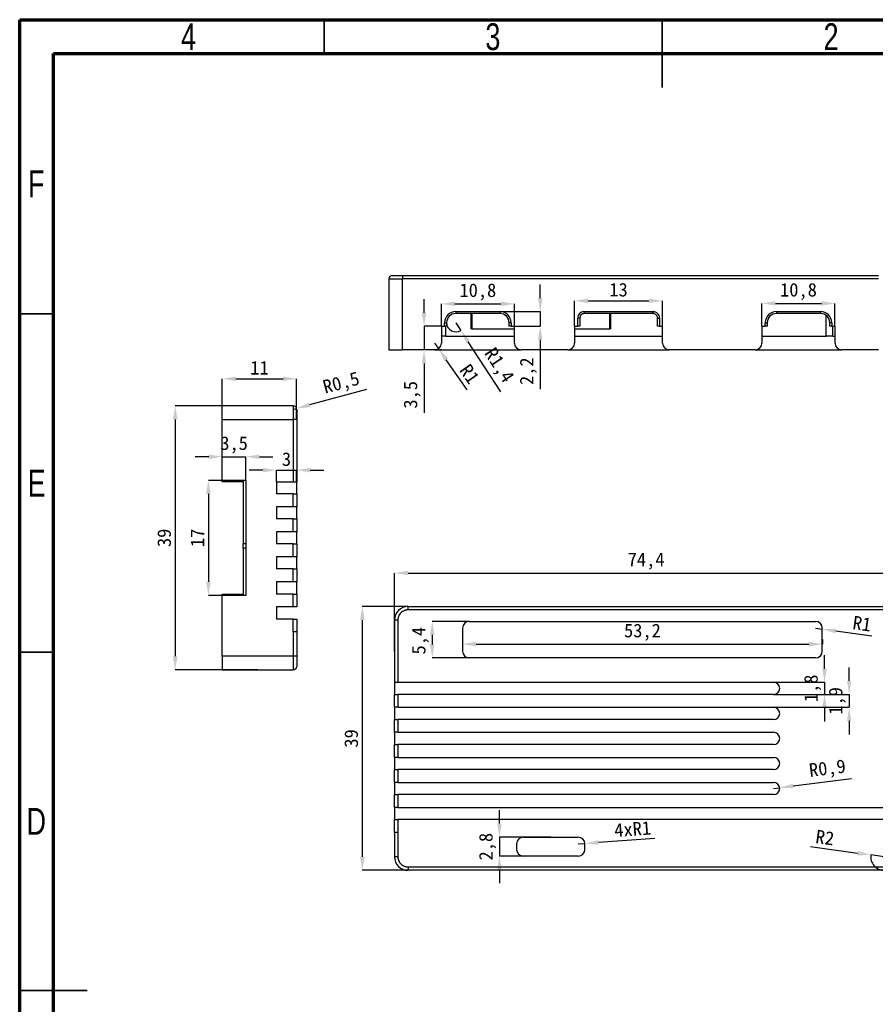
# Model space of a CAD drawing. Header units: millimetres. Extents: x 1585 to 1775, y 2202 to 2489.
# Tile 3 of 4: x 1585 to 1712, y 2344 to 2489. Entities that reach past the tile are written whole.
import ezdxf

# ---------------------------------------------------------------- set-up
doc = ezdxf.new("R2010")
doc.units = ezdxf.units.MM
doc.styles.add('SLDTEXTSTYLE1', font='TXT', dxfattribs={"width": 0.75})
doc.styles.add('黑体高度2mm', font='simhei.ttf', dxfattribs={"height": 2})
doc.dimstyles.new('红色高度2mm', dxfattribs={"dimtxt": 2, "dimasz": 2, "dimexe": 0, "dimexo": 0, "dimtad": 1, "dimdec": 1, "dimtxsty": '黑体高度2mm', "dimcen": 2.5, "dimclrd": 256, "dimclre": 256, "dimclrt": 256, "dimadec": 0, "dimazin": 0, "dimtfac": 1, "dimtdec": 1, "dimtmove": 0, "dimatfit": 3, "dimfxl": 1, "dimarcsym": 0})

# ---------------------------------------------------------------- blocks, each defined once
blk = doc.blocks.new('*D15')
at = {"lineweight": -2, "transparency": 16777216}
for p, q in [((1640.91, 2395.83), (1640.91, 2407.38)), ((1642.91, 2407.38), (1713.31, 2407.38)), ((1715.31, 2395.83), (1715.31, 2407.38))]:
    blk.add_line(p, q, dxfattribs=at)
at = {"transparency": 16777216}
for points in [[(1642.91, 2407.71), (1642.91, 2407.05), (1640.91, 2407.38)], [(1713.31, 2407.71), (1713.31, 2407.05), (1715.31, 2407.38)]]:
    blk.add_solid(points, dxfattribs=at)
at = {"layer": 'Defpoints', "color": 0, "transparency": 16777216}
for p in [(1715.31, 2407.38), (1640.91, 2395.83), (1715.31, 2395.83)]:
    blk.add_point(p, dxfattribs=at)
at = {"transparency": 16777216, "insert": (1678.11, 2409.13), "char_height": 2, "attachment_point": 5, "style": '黑体高度2mm'}
blk.add_mtext('74,4', dxfattribs=at)
blk = doc.blocks.new('*D16')
at = {"lineweight": -2, "transparency": 16777216}
for p, q in [((1642.91, 2402.43), (1636.14, 2402.43)), ((1636.14, 2400.43), (1636.14, 2365.43)), ((1642.91, 2363.43), (1636.14, 2363.43))]:
    blk.add_line(p, q, dxfattribs=at)
at = {"transparency": 16777216}
for points in [[(1635.81, 2400.43), (1636.48, 2400.43), (1636.14, 2402.43)], [(1635.81, 2365.43), (1636.48, 2365.43), (1636.14, 2363.43)]]:
    blk.add_solid(points, dxfattribs=at)
at = {"layer": 'Defpoints', "color": 0, "transparency": 16777216}
for p in [(1642.91, 2402.43), (1636.14, 2363.43), (1642.91, 2363.43)]:
    blk.add_point(p, dxfattribs=at)
at = {"transparency": 16777216, "insert": (1634.52, 2382.93), "char_height": 2, "attachment_point": 5, "rotation": 90, "style": '黑体高度2mm'}
blk.add_mtext('39', dxfattribs=at)
blk = doc.blocks.new('*D17')
at = {"lineweight": -2, "transparency": 16777216}
for p, q in [((1651.96, 2400.23), (1646.49, 2400.23)), ((1646.49, 2398.23), (1646.49, 2396.83)), ((1651.96, 2394.83), (1646.49, 2394.83))]:
    blk.add_line(p, q, dxfattribs=at)
at = {"transparency": 16777216}
for points in [[(1646.16, 2398.23), (1646.82, 2398.23), (1646.49, 2400.23)], [(1646.16, 2396.83), (1646.82, 2396.83), (1646.49, 2394.83)]]:
    blk.add_solid(points, dxfattribs=at)
at = {"layer": 'Defpoints', "color": 0, "transparency": 16777216}
for p in [(1651.96, 2400.23), (1646.49, 2394.83), (1651.96, 2394.83)]:
    blk.add_point(p, dxfattribs=at)
at = {"transparency": 16777216, "insert": (1644.74, 2397.38), "char_height": 2, "attachment_point": 5, "rotation": 90, "style": '黑体高度2mm'}
blk.add_mtext('5,4', dxfattribs=at)
blk = doc.blocks.new('*D18')
at = {"lineweight": -2, "transparency": 16777216}
for p, q in [((1650.96, 2397.53), (1650.96, 2396.87)), ((1704.16, 2397.53), (1704.16, 2396.87)), ((1652.96, 2396.87), (1702.16, 2396.87))]:
    blk.add_line(p, q, dxfattribs=at)
at = {"transparency": 16777216}
for points in [[(1652.96, 2397.21), (1652.96, 2396.54), (1650.96, 2396.87)], [(1702.16, 2397.21), (1702.16, 2396.54), (1704.16, 2396.87)]]:
    blk.add_solid(points, dxfattribs=at)
at = {"layer": 'Defpoints', "color": 0, "transparency": 16777216}
for p in [(1650.96, 2397.53), (1704.16, 2397.53), (1704.16, 2396.87)]:
    blk.add_point(p, dxfattribs=at)
at = {"transparency": 16777216, "insert": (1677.56, 2398.62), "char_height": 2, "attachment_point": 5, "style": '黑体高度2mm'}
blk.add_mtext('53,2', dxfattribs=at)
blk = doc.blocks.new('*D19')
at = {"lineweight": -2, "transparency": 16777216}
for p, q in [((1656.42, 2370.33), (1656.42, 2372.33)), ((1664.01, 2368.33), (1656.42, 2368.33)), ((1656.42, 2368.33), (1656.42, 2365.53)), ((1664.01, 2365.53), (1656.42, 2365.53)), ((1656.42, 2363.53), (1656.42, 2361.53))]:
    blk.add_line(p, q, dxfattribs=at)
at = {"transparency": 16777216}
for points in [[(1656.09, 2370.33), (1656.75, 2370.33), (1656.42, 2368.33)], [(1656.09, 2363.53), (1656.75, 2363.53), (1656.42, 2365.53)]]:
    blk.add_solid(points, dxfattribs=at)
at = {"layer": 'Defpoints', "color": 0, "transparency": 16777216}
for p in [(1664.01, 2368.33), (1656.42, 2365.53), (1664.01, 2365.53)]:
    blk.add_point(p, dxfattribs=at)
at = {"transparency": 16777216, "insert": (1654.67, 2366.93), "char_height": 2, "attachment_point": 5, "rotation": 90, "style": '黑体高度2mm'}
blk.add_mtext('2,8', dxfattribs=at)
blk = doc.blocks.new('*D20')
at = {"lineweight": -2, "transparency": 16777216}
for p, q in [((1704.48, 2393.23), (1704.48, 2395.23)), ((1696.96, 2391.23), (1704.48, 2391.23)), ((1704.48, 2391.23), (1704.48, 2389.43)), ((1696.96, 2389.43), (1704.48, 2389.43)), ((1704.48, 2387.43), (1704.48, 2385.43))]:
    blk.add_line(p, q, dxfattribs=at)
at = {"transparency": 16777216}
for points in [[(1704.15, 2393.23), (1704.82, 2393.23), (1704.48, 2391.23)], [(1704.15, 2387.43), (1704.82, 2387.43), (1704.48, 2389.43)]]:
    blk.add_solid(points, dxfattribs=at)
at = {"layer": 'Defpoints', "color": 0, "transparency": 16777216}
for p in [(1696.96, 2391.23), (1696.96, 2389.43), (1704.48, 2389.43)]:
    blk.add_point(p, dxfattribs=at)
at = {"transparency": 16777216, "insert": (1702.73, 2390.33), "char_height": 2, "attachment_point": 5, "rotation": 90, "style": '黑体高度2mm'}
blk.add_mtext('1,8', dxfattribs=at)
blk = doc.blocks.new('*D21')
at = {"lineweight": -2, "transparency": 16777216}
for p, q in [((1708.13, 2391.43), (1708.13, 2393.43)), ((1696.96, 2389.43), (1708.13, 2389.43)), ((1708.13, 2389.43), (1708.13, 2387.53)), ((1696.96, 2387.53), (1708.13, 2387.53)), ((1708.13, 2385.53), (1708.13, 2383.53))]:
    blk.add_line(p, q, dxfattribs=at)
at = {"transparency": 16777216}
for points in [[(1707.8, 2391.43), (1708.46, 2391.43), (1708.13, 2389.43)], [(1707.8, 2385.53), (1708.46, 2385.53), (1708.13, 2387.53)]]:
    blk.add_solid(points, dxfattribs=at)
at = {"layer": 'Defpoints', "color": 0, "transparency": 16777216}
for p in [(1696.96, 2389.43), (1696.96, 2387.53), (1708.13, 2387.53)]:
    blk.add_point(p, dxfattribs=at)
at = {"transparency": 16777216, "insert": (1706.38, 2388.48), "char_height": 2, "attachment_point": 5, "rotation": 90, "style": '黑体高度2mm'}
blk.add_mtext('1,9', dxfattribs=at)
blk = doc.blocks.new('*D22')
at = {"lineweight": -2, "transparency": 16777216}
for p, q in [((1668.06, 2367.33), (1669.05, 2367.4)), ((1679.41, 2368.15), (1671.05, 2367.55))]:
    blk.add_line(p, q, dxfattribs=at)
at = {"transparency": 16777216}
blk.add_solid([(1671.02, 2367.88), (1671.07, 2367.21), (1669.05, 2367.4)], dxfattribs=at)
at = {"layer": 'Defpoints', "color": 0, "transparency": 16777216}
for p in [(1668.06, 2367.33), (1669.05, 2367.4)]:
    blk.add_point(p, dxfattribs=at)
at = {"transparency": 16777216, "insert": (1676.11, 2369.54), "char_height": 2, "attachment_point": 5, "rotation": 4.1435, "style": '黑体高度2mm'}
blk.add_mtext('4xR1', dxfattribs=at)
blk = doc.blocks.new('*D23')
at = {"lineweight": -2, "transparency": 16777216}
for p, q in [((1696.96, 2375.53), (1697.85, 2375.64)), ((1708.48, 2376.98), (1699.83, 2375.89))]:
    blk.add_line(p, q, dxfattribs=at)
at = {"transparency": 16777216}
blk.add_solid([(1699.79, 2376.22), (1699.88, 2375.56), (1697.85, 2375.64)], dxfattribs=at)
at = {"layer": 'Defpoints', "color": 0, "transparency": 16777216}
for p in [(1697.85, 2375.64), (1696.96, 2375.53)]:
    blk.add_point(p, dxfattribs=at)
at = {"transparency": 16777216, "insert": (1704.93, 2378.3), "char_height": 2, "attachment_point": 5, "rotation": 7.162, "style": '黑体高度2mm'}
blk.add_mtext('R0,9', dxfattribs=at)
blk = doc.blocks.new('*D24')
at = {"lineweight": -2, "transparency": 16777216}
for p, q in [((1702.43, 2366.93), (1709.34, 2365.98)), ((1713.31, 2365.43), (1711.33, 2365.7))]:
    blk.add_line(p, q, dxfattribs=at)
blk.add_arc((1713.31, 2365.43), 2, 172.1447, 270, dxfattribs=at)
at = {"transparency": 16777216}
blk.add_solid([(1709.39, 2366.31), (1709.3, 2365.65), (1711.33, 2365.7)], dxfattribs=at)
at = {"layer": 'Defpoints', "color": 0, "transparency": 16777216}
for p in [(1711.33, 2365.7), (1713.31, 2365.43)]:
    blk.add_point(p, dxfattribs=at)
at = {"transparency": 16777216, "insert": (1704.55, 2368.28), "char_height": 2, "attachment_point": 5, "rotation": 352.1447, "style": '黑体高度2mm'}
blk.add_mtext('R2', dxfattribs=at)
blk = doc.blocks.new('*D25')
at = {"lineweight": -2, "transparency": 16777216}
for p, q in [((1620.69, 2432.08), (1608.49, 2432.08)), ((1608.49, 2430.08), (1608.49, 2395.08)), ((1620.69, 2393.08), (1608.49, 2393.08))]:
    blk.add_line(p, q, dxfattribs=at)
at = {"transparency": 16777216}
for points in [[(1608.15, 2430.08), (1608.82, 2430.08), (1608.49, 2432.08)], [(1608.15, 2395.08), (1608.82, 2395.08), (1608.49, 2393.08)]]:
    blk.add_solid(points, dxfattribs=at)
at = {"layer": 'Defpoints', "color": 0, "transparency": 16777216}
for p in [(1620.69, 2432.08), (1608.49, 2393.08), (1620.69, 2393.08)]:
    blk.add_point(p, dxfattribs=at)
at = {"transparency": 16777216, "insert": (1606.86, 2412.58), "char_height": 2, "attachment_point": 5, "rotation": 90, "style": '黑体高度2mm'}
blk.add_mtext('39', dxfattribs=at)
blk = doc.blocks.new('*D26')
at = {"lineweight": -2, "transparency": 16777216}
for p, q in [((1615.44, 2430.08), (1615.44, 2436.1)), ((1617.44, 2436.1), (1624.44, 2436.1)), ((1626.44, 2430.14), (1626.44, 2436.1))]:
    blk.add_line(p, q, dxfattribs=at)
at = {"transparency": 16777216}
for points in [[(1617.44, 2436.43), (1617.44, 2435.77), (1615.44, 2436.1)], [(1624.44, 2436.43), (1624.44, 2435.77), (1626.44, 2436.1)]]:
    blk.add_solid(points, dxfattribs=at)
at = {"layer": 'Defpoints', "color": 0, "transparency": 16777216}
for p in [(1626.44, 2436.1), (1615.44, 2430.08), (1626.44, 2430.14)]:
    blk.add_point(p, dxfattribs=at)
at = {"transparency": 16777216, "insert": (1620.94, 2437.73), "char_height": 2, "attachment_point": 5, "style": '黑体高度2mm'}
blk.add_mtext('11', dxfattribs=at)
blk = doc.blocks.new('*D27')
at = {"lineweight": -2, "transparency": 16777216}
for p, q in [((1621.44, 2422.59), (1619.44, 2422.59)), ((1623.44, 2420.88), (1623.44, 2422.59)), ((1623.44, 2422.59), (1626.44, 2422.59)), ((1626.44, 2420.88), (1626.44, 2422.59)), ((1628.44, 2422.59), (1630.44, 2422.59))]:
    blk.add_line(p, q, dxfattribs=at)
at = {"transparency": 16777216}
for points in [[(1621.44, 2422.92), (1621.44, 2422.25), (1623.44, 2422.59)], [(1628.44, 2422.92), (1628.44, 2422.25), (1626.44, 2422.59)]]:
    blk.add_solid(points, dxfattribs=at)
at = {"layer": 'Defpoints', "color": 0, "transparency": 16777216}
for p in [(1626.44, 2422.59), (1623.44, 2420.88), (1626.44, 2420.88)]:
    blk.add_point(p, dxfattribs=at)
at = {"transparency": 16777216, "insert": (1624.94, 2424.21), "char_height": 2, "attachment_point": 5, "style": '黑体高度2mm'}
blk.add_mtext('3', dxfattribs=at)
blk = doc.blocks.new('*D28')
at = {"lineweight": -2, "transparency": 16777216}
for p, q in [((1615.44, 2421.08), (1613.39, 2421.08)), ((1613.39, 2419.08), (1613.39, 2406.08)), ((1615.44, 2404.08), (1613.39, 2404.08))]:
    blk.add_line(p, q, dxfattribs=at)
at = {"transparency": 16777216}
for points in [[(1613.06, 2419.08), (1613.73, 2419.08), (1613.39, 2421.08)], [(1613.06, 2406.08), (1613.73, 2406.08), (1613.39, 2404.08)]]:
    blk.add_solid(points, dxfattribs=at)
at = {"layer": 'Defpoints', "color": 0, "transparency": 16777216}
for p in [(1615.44, 2421.08), (1613.39, 2404.08), (1615.44, 2404.08)]:
    blk.add_point(p, dxfattribs=at)
at = {"transparency": 16777216, "insert": (1611.77, 2412.58), "char_height": 2, "attachment_point": 5, "rotation": 90, "style": '黑体高度2mm'}
blk.add_mtext('17', dxfattribs=at)
blk = doc.blocks.new('*D29')
at = {"lineweight": -2, "transparency": 16777216}
for p, q in [((1613.44, 2424.58), (1611.44, 2424.58)), ((1615.44, 2421.08), (1615.44, 2424.58)), ((1615.44, 2424.58), (1618.94, 2424.58)), ((1618.94, 2421.08), (1618.94, 2424.58)), ((1620.94, 2424.58), (1622.94, 2424.58))]:
    blk.add_line(p, q, dxfattribs=at)
at = {"transparency": 16777216}
for points in [[(1613.44, 2424.91), (1613.44, 2424.24), (1615.44, 2424.58)], [(1620.94, 2424.91), (1620.94, 2424.24), (1618.94, 2424.58)]]:
    blk.add_solid(points, dxfattribs=at)
at = {"layer": 'Defpoints', "color": 0, "transparency": 16777216}
for p in [(1618.94, 2424.58), (1615.44, 2421.08), (1618.94, 2421.08)]:
    blk.add_point(p, dxfattribs=at)
at = {"transparency": 16777216, "insert": (1617.19, 2426.32), "char_height": 2, "attachment_point": 5, "style": '黑体高度2mm'}
blk.add_mtext('3,5', dxfattribs=at)
blk = doc.blocks.new('*D30')
at = {"lineweight": -2, "transparency": 16777216}
for p, q in [((1636.78, 2434.49), (1628.36, 2432.23)), ((1625.94, 2431.58), (1626.43, 2431.71))]:
    blk.add_line(p, q, dxfattribs=at)
at = {"transparency": 16777216}
blk.add_solid([(1628.27, 2432.55), (1628.44, 2431.9), (1626.43, 2431.71)], dxfattribs=at)
at = {"layer": 'Defpoints', "color": 0, "transparency": 16777216}
for p in [(1625.94, 2431.58), (1626.43, 2431.71)]:
    blk.add_point(p, dxfattribs=at)
at = {"transparency": 16777216, "insert": (1633.08, 2435.31), "char_height": 2, "attachment_point": 5, "rotation": 15.0235, "style": '黑体高度2mm'}
blk.add_mtext('R0,5', dxfattribs=at)
blk = doc.blocks.new('*D31')
at = {"lineweight": -2, "transparency": 16777216}
for p, q in [((1703.16, 2399.23), (1704.15, 2399.09)), ((1711.49, 2398.05), (1706.13, 2398.81))]:
    blk.add_line(p, q, dxfattribs=at)
blk.add_arc((1703.16, 2399.23), 1, 351.9228, 0, dxfattribs=at)
at = {"transparency": 16777216}
blk.add_solid([(1706.17, 2399.14), (1706.08, 2398.48), (1704.15, 2399.09)], dxfattribs=at)
at = {"layer": 'Defpoints', "color": 0, "transparency": 16777216}
for p in [(1703.16, 2399.23), (1704.15, 2399.09)]:
    blk.add_point(p, dxfattribs=at)
at = {"transparency": 16777216, "insert": (1710.03, 2399.9), "char_height": 2, "attachment_point": 5, "rotation": 351.9228, "style": '黑体高度2mm'}
blk.add_mtext('R1', dxfattribs=at)
blk = doc.blocks.new('*D39')
at = {"lineweight": -2, "transparency": 16777216}
for p, q in [((1645.27, 2445.87), (1645.27, 2447.87)), ((1647.83, 2443.87), (1645.27, 2443.87)), ((1645.27, 2443.87), (1645.27, 2440.37)), ((1647.83, 2440.37), (1645.27, 2440.37)), ((1645.27, 2438.37), (1645.27, 2431.08))]:
    blk.add_line(p, q, dxfattribs=at)
at = {"transparency": 16777216}
for points in [[(1644.94, 2445.87), (1645.6, 2445.87), (1645.27, 2443.87)], [(1644.94, 2438.37), (1645.6, 2438.37), (1645.27, 2440.37)]]:
    blk.add_solid(points, dxfattribs=at)
at = {"layer": 'Defpoints', "color": 0, "transparency": 16777216}
for p in [(1647.83, 2443.87), (1645.27, 2440.37), (1647.83, 2440.37)]:
    blk.add_point(p, dxfattribs=at)
at = {"transparency": 16777216, "insert": (1643.52, 2433.73), "char_height": 2, "attachment_point": 5, "rotation": 90, "style": '黑体高度2mm'}
blk.add_mtext('3,5', dxfattribs=at)
blk = doc.blocks.new('*D40')
at = {"lineweight": -2, "transparency": 16777216}
for p, q in [((1647.83, 2443.87), (1647.83, 2447.17)), ((1649.83, 2447.17), (1656.63, 2447.17)), ((1658.63, 2443.87), (1658.63, 2447.17))]:
    blk.add_line(p, q, dxfattribs=at)
at = {"transparency": 16777216}
for points in [[(1649.83, 2447.51), (1649.83, 2446.84), (1647.83, 2447.17)], [(1656.63, 2447.51), (1656.63, 2446.84), (1658.63, 2447.17)]]:
    blk.add_solid(points, dxfattribs=at)
at = {"layer": 'Defpoints', "color": 0, "transparency": 16777216}
for p in [(1658.63, 2447.17), (1647.83, 2443.87), (1658.63, 2443.87)]:
    blk.add_point(p, dxfattribs=at)
at = {"transparency": 16777216, "insert": (1653.23, 2448.93), "char_height": 2, "attachment_point": 5, "style": '黑体高度2mm'}
blk.add_mtext('10,8', dxfattribs=at)
blk = doc.blocks.new('*D41')
at = {"lineweight": -2, "transparency": 16777216}
for p, q in [((1667.53, 2443.87), (1667.53, 2447.62)), ((1669.53, 2447.62), (1678.53, 2447.62)), ((1680.53, 2443.87), (1680.53, 2447.62))]:
    blk.add_line(p, q, dxfattribs=at)
at = {"transparency": 16777216}
for points in [[(1669.53, 2447.96), (1669.53, 2447.29), (1667.53, 2447.62)], [(1678.53, 2447.96), (1678.53, 2447.29), (1680.53, 2447.62)]]:
    blk.add_solid(points, dxfattribs=at)
at = {"layer": 'Defpoints', "color": 0, "transparency": 16777216}
for p in [(1680.53, 2447.62), (1667.53, 2443.87), (1680.53, 2443.87)]:
    blk.add_point(p, dxfattribs=at)
at = {"transparency": 16777216, "insert": (1674.03, 2449.25), "char_height": 2, "attachment_point": 5, "style": '黑体高度2mm'}
blk.add_mtext('13', dxfattribs=at)
blk = doc.blocks.new('*D42')
at = {"lineweight": -2, "transparency": 16777216}
for p, q in [((1695.23, 2443.87), (1695.23, 2447.24)), ((1697.23, 2447.24), (1704.03, 2447.24)), ((1706.03, 2443.87), (1706.03, 2447.24))]:
    blk.add_line(p, q, dxfattribs=at)
at = {"transparency": 16777216}
for points in [[(1697.23, 2447.58), (1697.23, 2446.91), (1695.23, 2447.24)], [(1704.03, 2447.58), (1704.03, 2446.91), (1706.03, 2447.24)]]:
    blk.add_solid(points, dxfattribs=at)
at = {"layer": 'Defpoints', "color": 0, "transparency": 16777216}
for p in [(1706.03, 2447.24), (1695.23, 2443.87), (1706.03, 2443.87)]:
    blk.add_point(p, dxfattribs=at)
at = {"transparency": 16777216, "insert": (1700.63, 2449), "char_height": 2, "attachment_point": 5, "style": '黑体高度2mm'}
blk.add_mtext('10,8', dxfattribs=at)
blk = doc.blocks.new('*D43')
at = {"lineweight": -2, "transparency": 16777216}
for p, q in [((1649.96, 2444.38), (1650.7, 2443.25)), ((1656.62, 2434.19), (1651.8, 2441.58))]:
    blk.add_line(p, q, dxfattribs=at)
blk.add_arc((1649.96, 2444.38), 1.35, 180, 303.1416, dxfattribs=at)
at = {"transparency": 16777216}
blk.add_solid([(1652.07, 2441.76), (1651.52, 2441.4), (1650.7, 2443.25)], dxfattribs=at)
at = {"layer": 'Defpoints', "color": 0, "transparency": 16777216}
for p in [(1649.96, 2444.38), (1650.7, 2443.25)]:
    blk.add_point(p, dxfattribs=at)
at = {"transparency": 16777216, "insert": (1656.22, 2438), "char_height": 2, "attachment_point": 5, "rotation": 303.1416, "style": '黑体高度2mm'}
blk.add_mtext('R1,4', dxfattribs=at)
blk = doc.blocks.new('*D44')
at = {"lineweight": -2, "transparency": 16777216}
for p, q in [((1646.83, 2441.37), (1647.41, 2440.56)), ((1651.66, 2434.48), (1648.56, 2438.92))]:
    blk.add_line(p, q, dxfattribs=at)
at = {"transparency": 16777216}
blk.add_solid([(1648.83, 2439.11), (1648.28, 2438.73), (1647.41, 2440.56)], dxfattribs=at)
at = {"layer": 'Defpoints', "color": 0, "transparency": 16777216}
for p in [(1646.83, 2441.37), (1647.41, 2440.56)]:
    blk.add_point(p, dxfattribs=at)
at = {"transparency": 16777216, "insert": (1652.01, 2436.81), "char_height": 2, "attachment_point": 5, "rotation": 305.0222, "style": '黑体高度2mm'}
blk.add_mtext('R1', dxfattribs=at)
blk = doc.blocks.new('*D45')
at = {"lineweight": -2, "transparency": 16777216}
for p, q in [((1662.45, 2448.03), (1662.45, 2450.03)), ((1653.23, 2446.03), (1662.45, 2446.03)), ((1662.45, 2446.03), (1662.45, 2443.87)), ((1658.63, 2443.87), (1662.45, 2443.87)), ((1662.45, 2441.87), (1662.45, 2434.57))]:
    blk.add_line(p, q, dxfattribs=at)
at = {"transparency": 16777216}
for points in [[(1662.11, 2448.03), (1662.78, 2448.03), (1662.45, 2446.03)], [(1662.11, 2441.87), (1662.78, 2441.87), (1662.45, 2443.87)]]:
    blk.add_solid(points, dxfattribs=at)
at = {"layer": 'Defpoints', "color": 0, "transparency": 16777216}
for p in [(1653.23, 2446.03), (1658.63, 2443.87), (1662.45, 2443.87)]:
    blk.add_point(p, dxfattribs=at)
at = {"transparency": 16777216, "insert": (1660.7, 2437.22), "char_height": 2, "attachment_point": 5, "rotation": 90, "style": '黑体高度2mm'}
blk.add_mtext('2,2', dxfattribs=at)

msp = doc.modelspace()

# ---------------------------------------------------------------- linework, layer by layer
at = {"color": 0, "linetype": 'Continuous', "lineweight": 70}
for p, q in [((1585.4933, 2202.1828), (1585.4933, 2489.1828)), ((1585.4933, 2489.1828), (1775.4933, 2489.1828)), ((1590.4933, 2207.1828), (1590.4933, 2484.1828)), ((1590.4933, 2484.1828), (1770.4933, 2484.1828))]:
    msp.add_line(p, q, dxfattribs=at)
at = {"color": 0, "linetype": 'Continuous', "lineweight": 35}
for p, q in [((1630.4933, 2484.1828), (1630.4933, 2489.1828)), ((1680.4933, 2489.1828), (1680.4933, 2479.1828)), ((1680.4933, 2484.1828), (1680.4933, 2489.1828)), ((1590.4933, 2445.6828), (1585.4933, 2445.6828)), ((1590.4933, 2395.6828), (1585.4933, 2395.6828)), ((1585.4933, 2345.6828), (1595.4933, 2345.6828)), ((1590.4933, 2345.6828), (1585.4933, 2345.6828))]:
    msp.add_line(p, q, dxfattribs=at)
at = {"color": 0, "linetype": 'Continuous', "lineweight": 25}
for p, q in [((1642.0836, 2451.3748), (1642.0836, 2450.8748)), ((1642.0836, 2451.3748), (1712.4836, 2451.3748)), ((1640.0836, 2450.8748), (1642.0836, 2450.8748)), ((1640.0836, 2450.8748), (1640.0836, 2440.3748)), ((1642.0836, 2440.3748), (1642.0836, 2450.8748)), ((1712.4836, 2450.8748), (1642.0836, 2450.8748)), ((1649.9636, 2446.0348), (1656.5036, 2446.0348)), ((1649.9636, 2446.0348), (1649.9636, 2445.7348)), ((1656.5036, 2445.7348), (1649.9636, 2445.7348)), ((1652.1692, 2445.7348), (1652.1692, 2443.4748)), ((1652.3156, 2445.7348), (1652.3156, 2443.4748)), ((1656.5036, 2446.0348), (1656.5036, 2445.7348)), ((1668.9213, 2446.0292), (1668.9272, 2446.0292)), ((1668.9213, 2446.0292), (1668.9236, 2445.7292)), ((1668.9283, 2445.7292), (1668.9236, 2445.7292)), ((1668.9272, 2446.0292), (1679.1388, 2446.0292)), ((1668.9272, 2446.0292), (1668.9283, 2445.7292)), ((1679.1388, 2445.7292), (1668.9283, 2445.7292)), ((1672.751, 2443.4748), (1672.751, 2445.7292)), ((1672.8975, 2443.4748), (1672.8975, 2445.7292)), ((1679.1388, 2446.0292), (1679.1453, 2446.0292)), ((1679.1388, 2446.0292), (1679.1388, 2445.7292)), ((1679.1436, 2445.7292), (1679.1388, 2445.7292)), ((1679.1436, 2445.7292), (1679.1453, 2446.0292)), ((1697.3635, 2446.0348), (1703.9035, 2446.0348)), ((1697.3635, 2446.0348), (1697.3635, 2445.7348)), ((1703.9035, 2445.7348), (1697.3635, 2445.7348)), ((1703.9035, 2446.0348), (1703.9035, 2445.7348)), ((1704.7336, 2442.3748), (1704.7336, 2445.4494)), ((1648.3136, 2443.8748), (1648.3136, 2444.3848)), ((1648.3136, 2444.3848), (1648.6136, 2444.3848)), ((1648.6136, 2444.3848), (1648.6136, 2443.8748)), ((1658.1536, 2444.3848), (1657.8536, 2444.3848)), ((1657.8536, 2443.8748), (1657.8536, 2444.3848)), ((1658.1536, 2444.3848), (1658.1536, 2443.8748)), ((1667.9914, 2443.8748), (1667.9914, 2445.0706)), ((1668.2914, 2445.0744), (1668.2914, 2443.8748)), ((1679.7757, 2443.8748), (1679.7757, 2445.0744)), ((1680.0757, 2445.0744), (1680.0757, 2443.8748)), ((1695.7135, 2443.8748), (1695.7135, 2444.3848)), ((1695.7135, 2444.3848), (1696.0135, 2444.3848)), ((1696.0135, 2444.3848), (1696.0135, 2443.8748)), ((1705.2535, 2443.8748), (1705.2535, 2444.3848)), ((1705.5535, 2444.3848), (1705.2535, 2444.3848)), ((1705.5535, 2444.3848), (1705.5535, 2443.8748)), ((1647.8336, 2443.8748), (1648.3136, 2443.8748)), ((1647.8336, 2443.8748), (1647.8336, 2441.3748)), ((1648.6136, 2443.8748), (1648.3136, 2443.8748)), ((1648.4336, 2443.8748), (1648.4336, 2442.3748)), ((1652.3156, 2443.4748), (1652.1692, 2443.4748)), ((1652.3156, 2443.4748), (1658.6336, 2443.4748)), ((1658.1536, 2443.8748), (1657.8536, 2443.8748)), ((1658.1536, 2443.8748), (1658.6336, 2443.8748)), ((1658.6336, 2441.3748), (1658.6336, 2443.8748)), ((1667.5336, 2443.8748), (1667.9914, 2443.8748)), ((1667.5336, 2443.8748), (1667.5336, 2441.3748)), ((1667.5336, 2443.4748), (1672.751, 2443.4748)), ((1668.2578, 2443.8748), (1667.9914, 2443.8748)), ((1668.2914, 2443.8748), (1668.2578, 2443.8751)), ((1672.8975, 2443.4748), (1672.751, 2443.4748)), ((1679.8094, 2443.8751), (1679.7757, 2443.8748)), ((1680.0757, 2443.8748), (1679.8094, 2443.8748)), ((1680.0757, 2443.8748), (1680.5336, 2443.8748)), ((1680.5336, 2441.3748), (1680.5336, 2443.8748)), ((1695.2336, 2443.8748), (1695.7135, 2443.8748)), ((1695.2336, 2443.8748), (1695.2336, 2441.3748)), ((1696.0135, 2443.8748), (1695.7135, 2443.8748)), ((1705.5535, 2443.8748), (1705.2535, 2443.8748)), ((1705.5535, 2443.8748), (1706.0336, 2443.8748)), ((1705.7336, 2442.3748), (1705.7336, 2443.8748)), ((1706.0336, 2441.3748), (1706.0336, 2443.8748)), ((1648.4336, 2442.3748), (1647.8336, 2442.3748)), ((1648.4336, 2442.3748), (1658.6336, 2442.3748)), ((1667.5336, 2442.3748), (1680.5336, 2442.3748)), ((1695.2336, 2442.3748), (1704.7336, 2442.3748)), ((1705.7336, 2442.3748), (1704.7336, 2442.3748)), ((1705.7336, 2442.3748), (1706.0336, 2442.3748)), ((1640.0836, 2440.3748), (1642.0836, 2440.3748)), ((1646.8336, 2440.3748), (1642.0836, 2440.3748)), ((1646.8336, 2440.3748), (1659.6336, 2440.3748)), ((1666.5336, 2440.3748), (1659.6336, 2440.3748)), ((1666.5336, 2440.3748), (1681.5336, 2440.3748)), ((1694.2336, 2440.3748), (1681.5336, 2440.3748)), ((1694.2336, 2440.3748), (1707.0336, 2440.3748)), ((1712.4836, 2440.3748), (1707.0336, 2440.3748)), ((1615.4429, 2430.0786), (1615.4429, 2432.0786)), ((1625.9429, 2432.0786), (1615.4429, 2432.0786)), ((1625.9429, 2432.0786), (1625.9429, 2430.0786)), ((1615.4429, 2430.0786), (1625.9429, 2430.0786)), ((1615.4429, 2421.0786), (1615.4429, 2430.0786)), ((1626.4429, 2430.0786), (1625.9429, 2430.0786)), ((1625.9429, 2430.0786), (1625.9429, 2420.8786)), ((1626.4429, 2430.0786), (1626.4429, 2420.8786)), ((1618.9429, 2421.0786), (1615.4429, 2421.0786)), ((1615.4429, 2420.8786), (1615.4429, 2421.0786)), ((1618.5429, 2420.8786), (1615.4429, 2420.8786)), ((1618.5429, 2421.0786), (1618.5429, 2411.7443)), ((1618.9429, 2421.0786), (1618.9429, 2404.0786)), ((1623.4429, 2420.8786), (1625.9429, 2420.8786)), ((1623.4429, 2420.8786), (1623.4429, 2419.0786)), ((1625.9429, 2420.8786), (1626.4429, 2420.8786)), ((1626.4429, 2419.0786), (1626.4429, 2420.8786)), ((1625.9429, 2419.0786), (1623.4429, 2419.0786)), ((1625.9429, 2417.1786), (1625.9429, 2419.0786)), ((1625.9429, 2419.0786), (1626.4429, 2419.0786)), ((1626.4429, 2419.0786), (1626.4429, 2417.1786)), ((1623.4429, 2417.1786), (1623.4429, 2415.3786)), ((1625.9429, 2417.1786), (1623.4429, 2417.1786)), ((1626.4429, 2417.1786), (1625.9429, 2417.1786)), ((1626.4429, 2415.3786), (1626.4429, 2417.1786)), ((1625.9429, 2415.3786), (1623.4429, 2415.3786)), ((1625.9429, 2413.4786), (1625.9429, 2415.3786)), ((1625.9429, 2415.3786), (1626.4429, 2415.3786)), ((1626.4429, 2415.3786), (1626.4429, 2413.4786)), ((1625.9429, 2413.4786), (1623.4429, 2413.4786)), ((1623.4429, 2413.4786), (1623.4429, 2411.6786)), ((1626.4429, 2413.4786), (1625.9429, 2413.4786)), ((1626.4429, 2411.6786), (1626.4429, 2413.4786)), ((1618.5429, 2411.0371), (1618.5429, 2411.7443)), ((1618.5429, 2411.7443), (1618.9429, 2411.7443)), ((1618.5429, 2411.0371), (1618.5429, 2404.0786)), ((1618.9429, 2411.0371), (1618.5429, 2411.0371)), ((1625.9429, 2411.6786), (1623.4429, 2411.6786)), ((1625.9429, 2409.7786), (1625.9429, 2411.6786)), ((1625.9429, 2411.6786), (1626.4429, 2411.6786)), ((1626.4429, 2411.6786), (1626.4429, 2409.7786)), ((1625.9429, 2409.7786), (1623.4429, 2409.7786)), ((1623.4429, 2409.7786), (1623.4429, 2407.9786)), ((1626.4429, 2409.7786), (1625.9429, 2409.7786)), ((1626.4429, 2407.9786), (1626.4429, 2409.7786)), ((1625.9429, 2407.9786), (1623.4429, 2407.9786)), ((1625.9429, 2406.0786), (1625.9429, 2407.9786)), ((1625.9429, 2407.9786), (1626.4429, 2407.9786)), ((1626.4429, 2407.9786), (1626.4429, 2406.0786)), ((1625.9429, 2406.0786), (1623.4429, 2406.0786)), ((1623.4429, 2406.0786), (1623.4429, 2404.2786)), ((1626.4429, 2406.0786), (1625.9429, 2406.0786)), ((1626.4429, 2404.2786), (1626.4429, 2406.0786)), ((1615.4429, 2404.0786), (1615.4429, 2404.2786)), ((1615.4429, 2404.2786), (1618.5429, 2404.2786)), ((1615.4429, 2395.0786), (1615.4429, 2404.0786)), ((1618.9429, 2404.0786), (1615.4429, 2404.0786)), ((1625.9429, 2404.2786), (1623.4429, 2404.2786)), ((1625.9429, 2402.3786), (1625.9429, 2404.2786)), ((1625.9429, 2404.2786), (1626.4429, 2404.2786)), ((1626.4429, 2404.2786), (1626.4429, 2402.3786)), ((1625.9429, 2402.3786), (1623.4429, 2402.3786)), ((1623.4429, 2402.3786), (1623.4429, 2400.5786)), ((1626.4429, 2402.3786), (1625.9429, 2402.3786)), ((1642.9064, 2402.4305), (1713.3064, 2402.4305)), ((1642.9064, 2401.9305), (1642.9064, 2402.4305)), ((1713.3064, 2401.9305), (1642.9064, 2401.9305)), ((1625.9429, 2400.5786), (1623.4429, 2400.5786)), ((1625.9429, 2398.6786), (1625.9429, 2400.5786)), ((1625.9429, 2400.5786), (1626.4429, 2400.5786)), ((1626.4429, 2400.5786), (1626.4429, 2398.6786)), ((1640.9064, 2400.4305), (1640.9064, 2391.2305)), ((1641.4064, 2400.4305), (1640.9064, 2400.4305)), ((1641.4064, 2400.4305), (1641.4064, 2391.2305)), ((1650.9564, 2399.2305), (1650.9564, 2395.8305)), ((1651.9564, 2400.2305), (1703.1564, 2400.2305)), ((1704.1564, 2395.8305), (1704.1564, 2399.2305)), ((1625.9429, 2398.6786), (1625.9429, 2395.0786)), ((1626.4429, 2398.6786), (1625.9429, 2398.6786)), ((1626.4429, 2398.6786), (1626.4429, 2395.0786)), ((1615.4429, 2395.0786), (1615.4429, 2393.0786)), ((1625.9429, 2395.0786), (1615.4429, 2395.0786)), ((1625.9429, 2395.0786), (1625.9429, 2393.0786)), ((1626.4429, 2395.0786), (1625.9429, 2395.0786)), ((1703.1564, 2394.8305), (1651.9564, 2394.8305)), ((1615.4429, 2393.0786), (1625.9429, 2393.0786)), ((1640.9064, 2391.2305), (1641.4064, 2391.2305)), ((1640.9064, 2391.2305), (1640.9064, 2389.4305)), ((1641.4064, 2391.2305), (1696.9564, 2391.2305)), ((1640.9064, 2387.5305), (1640.9064, 2389.4305)), ((1640.9064, 2389.4305), (1641.4064, 2389.4305)), ((1641.4064, 2389.4305), (1641.4064, 2387.5305)), ((1696.9564, 2389.4305), (1641.4064, 2389.4305)), ((1641.4064, 2387.5305), (1640.9064, 2387.5305)), ((1640.9064, 2387.5305), (1640.9064, 2385.7305)), ((1641.4064, 2387.5305), (1696.9564, 2387.5305)), ((1640.9064, 2383.8305), (1640.9064, 2385.7305)), ((1640.9064, 2385.7305), (1641.4064, 2385.7305)), ((1641.4064, 2385.7305), (1641.4064, 2383.8305)), ((1696.9564, 2385.7305), (1641.4064, 2385.7305)), ((1641.4064, 2383.8305), (1640.9064, 2383.8305)), ((1640.9064, 2383.8305), (1640.9064, 2382.0305)), ((1641.4064, 2383.8305), (1696.9564, 2383.8305)), ((1640.9064, 2380.1305), (1640.9064, 2382.0305)), ((1640.9064, 2382.0305), (1641.4064, 2382.0305)), ((1641.4064, 2382.0305), (1641.4064, 2380.1305)), ((1696.9564, 2382.0305), (1641.4064, 2382.0305)), ((1641.4064, 2380.1305), (1640.9064, 2380.1305)), ((1640.9064, 2380.1305), (1640.9064, 2378.3305)), ((1641.4064, 2380.1305), (1696.9564, 2380.1305)), ((1640.9064, 2376.4305), (1640.9064, 2378.3305)), ((1640.9064, 2378.3305), (1641.4064, 2378.3305)), ((1641.4064, 2378.3305), (1641.4064, 2376.4305)), ((1696.9564, 2378.3305), (1641.4064, 2378.3305)), ((1641.4064, 2376.4305), (1640.9064, 2376.4305)), ((1640.9064, 2376.4305), (1640.9064, 2374.6305)), ((1641.4064, 2376.4305), (1696.9564, 2376.4305)), ((1640.9064, 2372.7305), (1640.9064, 2374.6305)), ((1640.9064, 2374.6305), (1641.4064, 2374.6305)), ((1641.4064, 2374.6305), (1641.4064, 2372.7305)), ((1696.9564, 2374.6305), (1641.4064, 2374.6305)), ((1641.4064, 2372.7305), (1640.9064, 2372.7305)), ((1640.9064, 2372.7305), (1640.9064, 2370.9305)), ((1641.4064, 2372.7305), (1714.8064, 2372.7305)), ((1640.9064, 2369.0305), (1640.9064, 2370.9305)), ((1640.9064, 2370.9305), (1641.4064, 2370.9305)), ((1641.4064, 2370.9305), (1641.4064, 2369.0305)), ((1714.8064, 2370.9305), (1641.4064, 2370.9305)), ((1640.9064, 2369.0305), (1640.9064, 2365.4305)), ((1641.4064, 2369.0305), (1640.9064, 2369.0305)), ((1641.4064, 2369.0305), (1641.4064, 2365.4305)), ((1659.9564, 2368.3305), (1668.0564, 2368.3305)), ((1658.9564, 2367.3305), (1658.9564, 2366.5305)), ((1669.0564, 2366.5305), (1669.0564, 2367.3305)), ((1641.4064, 2365.4305), (1640.9064, 2365.4305)), ((1668.0564, 2365.5305), (1659.9564, 2365.5305)), ((1642.9064, 2363.9305), (1713.3064, 2363.9305)), ((1642.9064, 2363.9305), (1642.9064, 2363.4305)), ((1713.3064, 2363.4305), (1642.9064, 2363.4305))]:
    msp.add_line(p, q, dxfattribs=at)
for centre, radius, start, end in [((1640.5836, 2450.8748), 0.5, 90, 180), ((1649.9636, 2444.3848), 1.65, 90, 180), ((1649.9636, 2444.3848), 1.35, 90, 180), ((1656.5036, 2444.3848), 1.65, 0, 90), ((1656.5036, 2444.3848), 1.35, 0, 90), ((1668.9283, 2445.0921), 0.9372, 90.428721, 181.31264), ((1668.9283, 2445.0921), 0.6372, 90.428721, 181.59196), ((1679.1388, 2445.0921), 0.6372, 358.40804, 89.571279), ((1679.1388, 2445.0921), 0.9372, 358.917633, 89.60559), ((1697.3635, 2444.3848), 1.65, 90, 180), ((1697.3635, 2444.3848), 1.35, 90, 180), ((1703.9035, 2444.3848), 1.65, 0, 90), ((1703.9035, 2444.3848), 1.35, 0, 90), ((1646.8336, 2441.3748), 1, 270, 0), ((1659.6336, 2441.3748), 1, 180, 270), ((1666.5336, 2441.3748), 1, 270, 0), ((1681.5336, 2441.3748), 1, 180, 270), ((1694.2336, 2441.3748), 1, 270, 0), ((1707.0336, 2441.3748), 1, 180, 270), ((1625.9429, 2431.5786), 0.5, 0, 90), ((1642.9064, 2400.4305), 2, 90, 180), ((1651.9564, 2399.2305), 1, 90, 180), ((1703.1564, 2399.2305), 1, 0, 90), ((1651.9564, 2395.8305), 1, 180, 270), ((1703.1564, 2395.8305), 1, 270, 0), ((1625.9429, 2393.5786), 0.5, 270, 0), ((1696.9564, 2390.3305), 0.9, 270, 90), ((1696.9564, 2386.6305), 0.9, 270, 90), ((1696.9564, 2382.9305), 0.9, 270, 90), ((1696.9564, 2379.2305), 0.9, 270, 90), ((1696.9564, 2375.5305), 0.9, 270, 90), ((1659.9564, 2367.3305), 1, 90, 180), ((1668.0564, 2367.3305), 1, 0, 90), ((1642.9064, 2365.4305), 2, 180, 270), ((1659.9564, 2366.5305), 1, 180, 270), ((1668.0564, 2366.5305), 1, 270, 0)]:
    msp.add_arc(centre, radius, start, end, dxfattribs=at)
for points in [[(1640.5836, 2451.3748), (1640.5844, 2451.3748), (1640.586, 2451.3748), (1640.5991, 2451.3748), (1640.6201, 2451.3748), (1640.6497, 2451.3748), (1640.7089, 2451.3748), (1640.8205, 2451.3748), (1641.0156, 2451.3748), (1641.2538, 2451.3748), (1641.4928, 2451.3748), (1641.7094, 2451.3748), (1641.895, 2451.3748), (1642.0205, 2451.3748), (1642.0836, 2451.3748)], [(1626.4429, 2431.5786), (1626.4429, 2431.5778), (1626.4429, 2431.5762), (1626.4429, 2431.5631), (1626.4429, 2431.5421), (1626.4429, 2431.5124), (1626.4429, 2431.4533), (1626.4429, 2431.3416), (1626.4429, 2431.1466), (1626.4429, 2430.9083), (1626.4429, 2430.6694), (1626.4429, 2430.4528), (1626.4429, 2430.2672), (1626.4429, 2430.1416), (1626.4429, 2430.0786)], [(1642.9064, 2401.9305), (1642.8685, 2401.9297), (1642.793, 2401.9281), (1642.6807, 2401.915), (1642.57, 2401.894), (1642.4608, 2401.8643), (1642.2935, 2401.8052), (1642.0768, 2401.6935), (1641.8387, 2401.4984), (1641.6435, 2401.2602), (1641.5202, 2401.0212), (1641.4497, 2400.8046), (1641.413, 2400.6191), (1641.4086, 2400.4935), (1641.4064, 2400.4305)], [(1626.4429, 2395.0786), (1626.4429, 2395.0407), (1626.4429, 2394.9653), (1626.4429, 2394.8529), (1626.4429, 2394.7422), (1626.4429, 2394.633), (1626.4429, 2394.4657), (1626.4429, 2394.249), (1626.4429, 2394.0109), (1626.4429, 2393.8157), (1626.4429, 2393.6924), (1626.4429, 2393.6219), (1626.4429, 2393.5852), (1626.4429, 2393.5808), (1626.4429, 2393.5786)], [(1641.4064, 2365.4305), (1641.4072, 2365.3926), (1641.4088, 2365.3171), (1641.4219, 2365.2048), (1641.4429, 2365.0941), (1641.4726, 2364.9849), (1641.5317, 2364.8175), (1641.6434, 2364.6009), (1641.8384, 2364.3628), (1642.0767, 2364.1676), (1642.3156, 2364.0443), (1642.5322, 2363.9738), (1642.7178, 2363.9371), (1642.8434, 2363.9327), (1642.9064, 2363.9305)]]:
    msp.add_open_spline(points, degree=3, knots=[0, 0, 0, 0, 0.04827744, 0.09615912, 0.14392008, 0.19183742, 0.24018556, 0.37000302, 0.50004808, 0.62986564, 0.75991081, 0.84010542, 0.91970701, 1, 1, 1, 1], dxfattribs=at)
for points in [[(1668.2914, 2445.0744), (1668.1914, 2445.073), (1668.0914, 2445.0718), (1667.9914, 2445.0706)], [(1679.7757, 2445.0744), (1679.8757, 2445.0735), (1679.9758, 2445.0735), (1680.0758, 2445.0744)]]:
    msp.add_open_spline(points, degree=3, dxfattribs=at)

# ---------------------------------------------------------------- texts
at = {"color": 0, "linetype": 'Continuous', "lineweight": 0, "char_height": 3.9687, "attachment_point": 2, "style": 'SLDTEXTSTYLE1'}
for s, insert in [('4', (1610.4534, 2488.6532)), ('3', (1655.4534, 2488.6532)), ('2', (1705.4534, 2488.6532)), ('F', (1587.9511, 2466.9032)), ('E', (1588.0011, 2422.6532)), ('D', (1587.946, 2372.6532))]:
    msp.add_mtext(s, dxfattribs=dict(at, insert=insert))

# ---------------------------------------------------------------- dimensions: what is measured, and where the dimension line sits
at = {"color": 0}
for base, p1, p2, picture, middle in [((1658.6336, 2447.1741), (1647.8336, 2443.8748), (1658.6336, 2443.8748), '*D40', (1653.2336, 2448.9283)), ((1680.5336, 2447.6234), (1667.5336, 2443.8748), (1680.5336, 2443.8748), '*D41', (1674.0336, 2449.2484)), ((1706.0336, 2447.2436), (1695.2336, 2443.8748), (1706.0336, 2443.8748), '*D42', (1700.6336, 2448.9978)), ((1626.4429, 2436.101), (1615.4429, 2430.0786), (1626.4429, 2430.1416), '*D26', (1620.9429, 2437.726)), ((1626.4429, 2422.5856), (1623.4429, 2420.8786), (1626.4429, 2420.8786), '*D27', (1624.9429, 2424.2106)), ((1715.3064, 2407.3798), (1640.9064, 2395.8305), (1715.3064, 2395.8305), '*D15', (1678.1064, 2409.1284))]:
    dim = msp.add_linear_dim(base=base, p1=p1, p2=p2, dimstyle='红色高度2mm', dxfattribs=at)
    dim.commit()
    dim.dimension.update_dxf_attribs({"geometry": picture, "text_midpoint": middle})
for base, p1, p2, picture, middle in [((1662.4466, 2443.8748), (1653.2336, 2446.0348), (1658.6336, 2443.8748), '*D45', (1660.698, 2437.2217)), ((1645.2689, 2440.3748), (1647.8336, 2443.8748), (1647.8336, 2440.3748), '*D39', (1643.5203, 2433.7273)), ((1608.4855, 2393.0786), (1620.6929, 2432.0786), (1620.6929, 2393.0786), '*D25', (1606.8605, 2412.5786)), ((1613.3943, 2404.0786), (1615.4429, 2421.0786), (1615.4429, 2404.0786), '*D28', (1611.7693, 2412.5786)), ((1636.1418, 2363.4305), (1642.9064, 2402.4305), (1642.9064, 2363.4305), '*D16', (1634.5168, 2382.9305))]:
    dim = msp.add_linear_dim(base=base, p1=p1, p2=p2, angle=90, dimstyle='红色高度2mm', dxfattribs=at)
    dim.commit()
    dim.dimension.update_dxf_attribs({"geometry": picture, "text_midpoint": middle})
for center, mpoint, picture, middle in [((1649.9636, 2444.3848), (1650.7016, 2443.2544), '*D43', (1656.2177, 2438.0045)), ((1646.8336, 2441.3748), (1647.4075, 2440.5559), '*D44', (1652.0147, 2436.8129)), ((1625.9429, 2431.5786), (1626.4258, 2431.7082), '*D30', (1633.0805, 2435.3105)), ((1703.1564, 2399.2305), (1704.1465, 2399.09), '*D31', (1710.0274, 2399.8966)), ((1696.9564, 2375.5305), (1697.8494, 2375.6427), '*D23', (1704.9286, 2378.3002))]:
    dim = msp.add_radius_dim(center=center, mpoint=mpoint, dimstyle='红色高度2mm', dxfattribs=at)
    dim.commit()
    dim.dimension.update_dxf_attribs({"geometry": picture, "text_midpoint": middle})
for base, p1, p2, picture, middle in [((1618.9429, 2424.5756), (1615.4429, 2421.0786), (1618.9429, 2421.0786), '*D29', (1617.1929, 2424.5756)), ((1704.1564, 2396.8739), (1650.9564, 2397.5305), (1704.1564, 2397.5305), '*D18', (1677.5564, 2396.8739))]:
    dim = msp.add_linear_dim(base=base, p1=p1, p2=p2, dimstyle='红色高度2mm', dxfattribs=at)
    dim.commit()
    dim.dimension.update_dxf_attribs({"geometry": picture, "text_midpoint": middle, "dimtype": 160})
for base, p1, p2, angle, picture, middle, dimtype in [((1646.491, 2394.8305), (1651.9564, 2400.2305), (1651.9564, 2394.8305), 90, '*D17', (1646.491, 2397.3759), 160), ((1704.483, 2389.4305), (1696.9564, 2391.2305), (1696.9564, 2389.4305), 270, '*D20', (1704.483, 2390.3305), 161), ((1708.1287, 2387.5305), (1696.9564, 2389.4305), (1696.9564, 2387.5305), 270, '*D21', (1708.1287, 2388.4805), 161), ((1656.4189, 2365.5305), (1664.0064, 2368.3305), (1664.0064, 2365.5305), 90, '*D19', (1656.4189, 2366.9305), 160)]:
    dim = msp.add_linear_dim(base=base, p1=p1, p2=p2, angle=angle, dimstyle='红色高度2mm', dxfattribs=at)
    dim.commit()
    dim.dimension.update_dxf_attribs({"geometry": picture, "text_midpoint": middle, "dimtype": dimtype})
dim = msp.add_radius_dim(center=(1668.0564, 2367.3305), mpoint=(1669.0538, 2367.4027), text='4x<>', dimstyle='红色高度2mm', dxfattribs=at)
dim.commit()
dim.dimension.update_dxf_attribs({"geometry": '*D22', "text_midpoint": (1676.11, 2369.5432)})
dim = msp.add_radius_dim(center=(1713.3064, 2365.4305), mpoint=(1711.3252, 2365.7038), dimstyle='红色高度2mm', dxfattribs=at)
dim.commit()
dim.dimension.update_dxf_attribs({"geometry": '*D24', "text_midpoint": (1704.3278, 2366.6692), "dimtype": 164})

doc.saveas('drawing.dxf')
